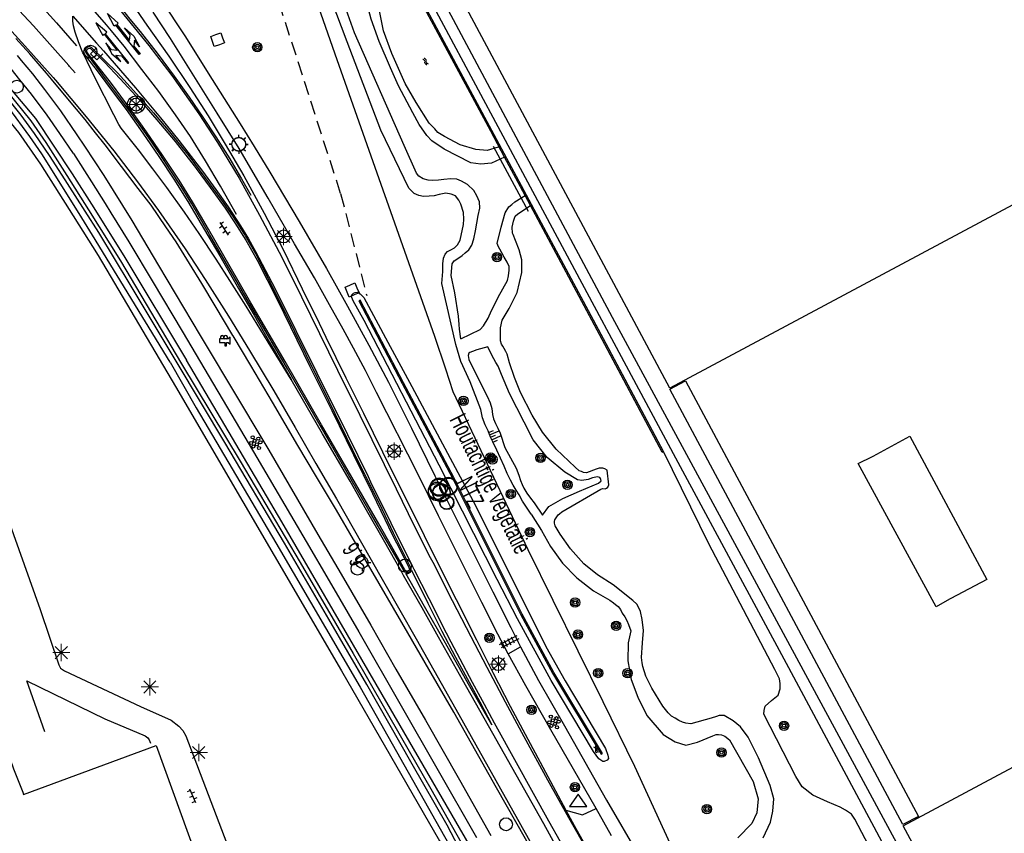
# Model space of a CAD drawing. Header units: metres. Extents: x 814 to 237605, y 2086 to 808797.
# Tile 54 of 57: x 119369 to 119511, y 404139 to 404257. Entities that reach past the tile are written whole.
import ezdxf

# ---------------------------------------------------------------- set-up
doc = ezdxf.new("R2010")
doc.units = ezdxf.units.M
doc.linetypes.add('Houtwal', pattern=[3, 2, -1])
doc.layers.get('0').update_dxf_attribs({"linetype": 'CONTINUOUS'})
for name, color, linetype in [('2403', 7, 'CONTINUOUS'), ('4406', 7, 'CONTINUOUS'), ('4412', 7, 'CONTINUOUS'), ('4413', 7, 'CONTINUOUS'), ('4504', 7, 'CONTINUOUS'), ('4601', 172, 'CONTINUOUS'), ('4602', 7, 'CONTINUOUS'), ('B-AF-HEKW-GD', 47, 'Hekwerk'), ('B-AF-HOUT-GD', 74, 'Houtwal'), ('B-AS-HECT-GD', 9, 'CONTINUOUS'), ('B-BB-BORD-GD', 8, 'CONTINUOUS'), ('B-BP-BOOM-GD', 74, 'CONTINUOUS'), ('B-BW-WEGW-GD', 8, 'CONTINUOUS'), ('B-GB-BOUW-GD', 242, 'CONTINUOUS'), ('B-GR-GEMT2006-GS', 6, 'CONTINUOUS'), ('B-KL-WATER-GD', 8, 'CONTINUOUS'), ('B-MK-ASSTRP-GD', 121, 'CONTINUOUS'), ('B-MK-PIJL-GD', 121, 'CONTINUOUS'), ('B-MK-STRP-GD', 121, 'CONTINUOUS'), ('B-MK-VLAK-GD', 121, 'CONTINUOUS'), ('B-OV-PAAL-GD', 63, 'CONTINUOUS'), ('B-TE-OND-GD', 8, 'CONTINUOUS'), ('B-TR-GEO-GD', 8, 'CONTINUOUS'), ('B-TR-OEVR-GD', 142, 'CONTINUOUS'), ('B-TR-SLOO-GD', 142, 'CONTINUOUS'), ('B-TR-TALB-GD', 72, 'CONTINUOUS'), ('B-TR-TALO-GD', 72, 'CONTINUOUS'), ('B-VH-BNDH-GD', 13, 'CONTINUOUS'), ('B-VH-FPAD-GD', 13, 'CONTINUOUS'), ('B-VH-HFDR-GD', 13, 'CONTINUOUS'), ('B-VH-MATE-GD', 13, 'CONTINUOUS'), ('B-VH-OVRG-GD', 13, 'CONTINUOUS'), ('B-WT-BESCH-GD', 134, 'CONTINUOUS'), ('B-WT-HDUIK-GD', 134, 'CONTINUOUS'), ('B-WT-KOLK-GD', 213, 'CONTINUOUS'), ('B-WT-WLIJN-GD', 134, 'CONTINUOUS'), ('L-AR-BLOCKS-GD', 8, 'CONTINUOUS'), ('L-AR-SYMB-GD', 8, 'CONTINUOUS')]:
    doc.layers.add(name, color=color, linetype=linetype)
doc.layers.add('4505', color=1, linetype='CONTINUOUS', lineweight=100)
doc.linetypes.add('Hekwerk', pattern='A,4,-1,[1,dgnlstyle.shx,S=0.004,R=0,X=0,Y=0],-1', length=6)

# ---------------------------------------------------------------- blocks, each defined once
blk = doc.blocks.new('2401')
blk.add_circle((0.001, -0.001), 0.375)
blk = doc.blocks.new('OV6', base_point=(119086.285987, 398817.713883))
at = {"layer": '4413'}
for points in [[(119086.317237, 398817.713883, 0), (119086.317237, 398817.745133, 0)], [(119086.442237, 398817.713883, 0), (119086.442237, 398817.745133, 0)], [(119086.567237, 398817.713883, 0), (119086.567237, 398817.745133, 0)], [(119086.285987, 398817.713883, 0), (119086.598487, 398817.713883, 0)], [(119086.379737, 398817.713883, 0), (119086.379737, 398817.682633, 0)], [(119086.504737, 398817.713883, 0), (119086.504737, 398817.682633, 0)]]:
    blk.add_polyline3d(points, dxfattribs=at)
blk = doc.blocks.new('2301')
at = {"flags": 128}
blk.add_lwpolyline([(-0.502, -0.271), (0.498, -0.271), (-0.002, 0.429), (-0.502, -0.271)], dxfattribs=at)
blk = doc.blocks.new('2901')
for radius in [0.27, 0.18, 0.09]:
    blk.add_circle((0, 0), radius)
blk = doc.blocks.new('3202')
blk.add_circle((0, 0), 0.4)
blk = doc.blocks.new('3203', base_point=(119086.285987, 398817.713883))
blk.add_circle((119086.285987, 398817.713883), 0.5)
blk = doc.blocks.new('TALUD', base_point=(119086.285987, 398817.713883))
at = {"layer": '4602'}
for points in [[(119085.785987, 398818.213883, 0), (119086.285987, 398818.213883, 0)], [(119085.785987, 398817.963883, 0), (119086.785987, 398817.963883, 0)], [(119085.785987, 398817.713883, 0), (119086.285987, 398817.713883, 0)], [(119085.785987, 398817.463883, 0), (119086.785987, 398817.463883, 0)], [(119085.785987, 398817.213883, 0), (119086.285987, 398817.213883, 0)]]:
    blk.add_polyline3d(points, dxfattribs=at)
blk = doc.blocks.new('2701')
at = {"lineweight": 0}
for q in [(-0.353, 0.351), (0.001, 0.497), (0.355, 0.351), (-0.499, -0.003), (-0.352, -0.356), (0.501, -0.003), (0.001, -0.503), (0.355, -0.356)]:
    blk.add_line((0.001, -0.003), q, dxfattribs=at)
blk = doc.blocks.new('OV2-4406', base_point=(119086.285987, 398817.713883))
at = {"layer": '4406'}
for points in [[(119086.285987, 398817.833337, 0), (119086.405441, 398817.833337, 0)], [(119086.285987, 398817.77361, 0), (119086.405441, 398817.77361, 0)], [(119086.315987, 398817.563883, 0), (119086.31585, 398817.8632, 0)], [(119086.375577, 398817.8632, 0), (119086.375987, 398817.563883, 0)], [(119086.285987, 398817.713883, 0), (119086.405441, 398817.713883, 0)], [(119086.285987, 398817.654156, 0), (119086.405441, 398817.654156, 0)], [(119086.285987, 398817.594429, 0), (119086.405441, 398817.594429, 0)]]:
    blk.add_polyline3d(points, dxfattribs=at)
blk = doc.blocks.new('GV6-4412', base_point=(119086.285987, 398817.713883))
at = {"layer": '4412'}
for centre in [(119086.312223, 398817.713376), (119086.387223, 398817.788376), (119086.387562, 398817.712297), (119086.462223, 398817.788376), (119086.462223, 398817.713376), (119086.537263, 398817.713369), (119086.387223, 398817.638376), (119086.462223, 398817.638376)]:
    blk.add_circle(centre, 0.028585, dxfattribs=at)
blk = doc.blocks.new('3201')
blk.add_circle((0, 0), 0.5)
blk = doc.blocks.new('3602')
at = {"flags": 128}
blk.add_lwpolyline([(-0.31, 0.001), (-0.31, 0.311), (0, 0.311), (0.31, 0.311), (0.31, 0.001), (0.31, -0.309), (0, -0.309), (-0.31, -0.309)], close=True, dxfattribs=at)
blk = doc.blocks.new('2202')
for p, q in [((-0.35, 0.001), (-0.5, 0)), ((0, 0.35), (0, 0.5)), ((0.35, -0.001), (0.5, 0)), ((0, -0.35), (0, -0.5))]:
    blk.add_line(p, q)
blk.add_circle((0, 0), 0.35)
blk = doc.blocks.new('4101')
for p, q in [((-0.4, 0), (-0.55, 0)), ((-0.283, 0.283), (-0.389, 0.389)), ((0, 0.4), (0, 0.55)), ((0.283, 0.283), (0.389, 0.389)), ((0.4, 0), (0.55, 0)), ((-0.283, -0.283), (-0.389, -0.389)), ((0, -0.4), (0, -0.55)), ((0.283, -0.283), (0.389, -0.389))]:
    blk.add_line(p, q)
blk.add_circle((0, 0), 0.4)
blk = doc.blocks.new('2403', base_point=(119086.285987, 398817.713883))
at = {"layer": '2403'}
blk.add_polyline3d([(119086.385987, 398817.413883, 0), (119086.385987, 398817.613883, 0), (119086.485987, 398817.613883, 0), (119086.585987, 398817.513883, 0), (119086.585987, 398817.913883, 0), (119086.485987, 398817.813883, 0), (119086.284296, 398817.813883, 0), (119085.985987, 398817.813883, 0), (119085.985987, 398817.613883, 0), (119086.285987, 398817.613883, 0), (119086.285987, 398817.413883, 0)], close=True, dxfattribs=at)
for centre in [(119086.132378, 398817.907621), (119086.335141, 398817.907621)]:
    blk.add_arc(centre, 0.10664, 298.476383, 241.523617, dxfattribs=at)
blk = doc.blocks.new('WATER', base_point=(119086.285987, 398817.713883))
at = {"layer": '4601'}
for points in [[(119085.785987, 398817.863883, 0), (119085.848487, 398817.926383, 0), (119085.973487, 398817.988883, 0), (119086.098487, 398817.988883, 0), (119086.223487, 398817.926383, 0), (119086.285987, 398817.863883, 0), (119086.348487, 398817.801383, 0), (119086.473487, 398817.738883, 0), (119086.598487, 398817.738883, 0), (119086.723487, 398817.801383, 0), (119086.785987, 398817.863883, 0)], [(119085.785987, 398817.563883, 0), (119085.848487, 398817.626383, 0), (119085.973487, 398817.688883, 0), (119086.098487, 398817.688883, 0), (119086.223487, 398817.626383, 0), (119086.285987, 398817.563883, 0), (119086.348487, 398817.501383, 0), (119086.473487, 398817.438883, 0), (119086.598487, 398817.438883, 0), (119086.723487, 398817.501383, 0), (119086.785987, 398817.563883, 0)]]:
    blk.add_polyline3d(points, dxfattribs=at)
blk = doc.blocks.new('3604')
at = {"flags": 128}
blk.add_lwpolyline([(-0.25, 0.25), (-0.25, -0.25), (0.25, -0.25), (0.25, 0.25)], dxfattribs=at)
blk = doc.blocks.new('1223')
at = {"flags": 128}
blk.add_lwpolyline([(2.45, 0.08), (3.05, 0.68), (4.35, 0.68), (2.55, 0.98), (0.85, 0.68), (2.05, 0.68), (1.45, 0.08), (0, 0.08), (0, 0), (0, -0.07), (5.45, -0.07), (5.45, -0.38), (7.5, 0), (5.45, 0.38), (5.45, 0.08)], close=True, dxfattribs=at)
blk = doc.blocks.new('1222')
at = {"flags": 128}
blk.add_lwpolyline([(2.45, -0.08), (3.05, -0.67), (4.35, -0.67), (2.55, -0.97), (0.85, -0.67), (2.05, -0.67), (1.45, -0.08), (0, -0.08), (0, 0), (0, 0.08), (5.45, 0.08), (5.45, 0.38), (7.5, 0), (5.45, -0.38), (5.45, -0.08)], close=True, dxfattribs=at)

msp = doc.modelspace()

# ---------------------------------------------------------------- linework, layer by layer
at = {"layer": 'B-AF-HEKW-GD'}
for points in [[(119308.614847, 404300.131185), (119323.482678, 404288.971135), (119332.034908, 404282.52201), (119330.215388, 404280.318279), (119348.52817, 404263.421107), (119352.924758, 404258.93176), (119362.764367, 404247.192625), (119368.51696, 404240.171198), (119371.680477, 404235.595797), (119376.391863, 404228.112176), (119380.006501, 404222.370643), (119391.229683, 404203.414131)], [(119463.821435, 404134.99843), (119457.686612, 404148.463), (119453.078485, 404157.783586), (119442.219528, 404179.812747), (119431.395665, 404202.667029), (119430.301783, 404205.93746), (119428.718674, 404210.670554), (119414.321153, 404251.508517), (119406.501669, 404273.9139), (119401.482847, 404293.807505), (119399.815624, 404296.96732), (119397.660279, 404297.81485)], [(119391.229683, 404203.414131), (119415.226885, 404162.273515), (119429.423222, 404137.693677), (119435.022261, 404128.046276)]]:
    msp.add_lwpolyline(points, dxfattribs=at)
at = {"layer": 'B-AF-HOUT-GD'}
for points in [[(119415.110656, 404231.381376), (119402.950564, 404269.020591), (119397.636437, 404293.518473), (119398.008221, 404295.115505), (119399.815624, 404296.96732)], [(119415.110656, 404231.381376), (119418.881282, 404216.583627)]]:
    msp.add_lwpolyline(points, dxfattribs=at)
at = {"layer": 'B-GB-BOUW-GD'}
for points in [[(119590.736115, 404321.994219), (119589.173728, 404321.07668), (119605.191359, 404291.226302), (119606.682965, 404292.008985), (119608.211079, 404289.239977), (119606.64832, 404288.405884), (119614.853272, 404273.320321), (119610.878387, 404271.102284), (119611.396575, 404270.216409), (119616.764718, 404259.96143), (119573.860922, 404236.989055), (119567.581573, 404247.905646), (119567.565927, 404247.916822), (119562.658229, 404256.599356), (119542.836332, 404245.936085), (119551.293859, 404229.825322), (119550.557369, 404227.546562), (119546.290421, 404225.353111), (119544.090265, 404225.995723), (119535.465473, 404242.071096), (119462.734022, 404203.197319), (119431.858071, 404260.949005)], [(119536.814504, 404064.923027), (119496.49074, 404139.837209), (119516.612523, 404150.618945), (119525.315547, 404134.372208), (119541.377136, 404142.908711), (119541.303748, 404142.875556), (119532.632389, 404159.029905), (119557.335534, 404172.316525), (119557.454744, 404172.130633), (119558.557057, 404172.7237), (119599.17576, 404194.489453), (119590.943613, 404210.092459), (119599.267775, 404214.578454), (119596.243584, 404220.250581), (119649.127805, 404248.593707)], [(119361.978703, 404164.333601), (119367.283144, 404149.494279), (119367.762216, 404148.114432), (119369.108536, 404144.728888), (119369.244137, 404144.375731), (119388.443538, 404151.469801), (119395.462358, 404132.026393), (119376.074829, 404124.885012), (119376.071104, 404124.889855), (119371.004337, 404123.003368), (119370.883265, 404122.975055), (119379.23164, 404100.041796), (119333.588266, 404083.220247), (119325.015255, 404106.403846), (119341.939994, 404112.734605), (119341.56374, 404113.724787), (119333.489918, 404135.44919), (119332.027369, 404139.429663), (119325.876542, 404156.14355)]]:
    msp.add_lwpolyline(points, dxfattribs=at)
for points in [[(119462.722101, 404203.023348), (119464.98447, 404204.253812), (119498.696857, 404141.199175), (119496.455723, 404140.067432)], [(119508.607992, 404175.508354), (119503.403017, 404172.771383), (119503.193655, 404172.636528), (119501.246074, 404171.551723), (119489.993834, 404192.282219), (119492.02598, 404193.302203), (119492.15115, 404193.366278), (119497.443297, 404196.225066)]]:
    msp.add_lwpolyline(points, close=True, dxfattribs=at)
at = {"layer": 'B-GR-GEMT2006-GS', "color": 0}
msp.add_circle((119385.509053, 404244.225505), 1.249997, dxfattribs=at)
at = {"layer": 'B-MK-ASSTRP-GD'}
for points in [[(119444.479363, 404140.143724), (119436.484198, 404154.346932)], [(119437.296401, 404154.781591), (119440.494612, 404149.036509), (119445.197323, 404140.603311)], [(119447.797168, 404134.172712), (119444.479363, 404140.143724)], [(119445.197323, 404140.603311), (119448.56534, 404134.596051)]]:
    msp.add_lwpolyline(points, dxfattribs=at)
at = {"layer": 'B-MK-STRP-GD'}
for points in [[(119400.033872, 404228.334889), (119397.721489, 404232.435376), (119395.568931, 404236.083168), (119393.369554, 404239.59505), (119391.201645, 404242.75693), (119388.78405, 404246.127623), (119386.368132, 404249.316461), (119383.793018, 404252.671245), (119381.964251, 404254.901307), (119381.239967, 404255.784524), (119375.919247, 404261.880347), (119367.807326, 404270.703678), (119362.030063, 404276.509719), (119356.25177, 404282.051689), (119350.351016, 404287.503133), (119344.271312, 404292.773814), (119337.927057, 404297.822445), (119331.417444, 404302.712223), (119325.566423, 404306.786521), (119321.589277, 404309.421391), (119318.473026, 404311.485917), (119311.092614, 404316.108381), (119306.478314, 404318.965162)], [(119376.705891, 404248.833979), (119375.888998, 404249.749541), (119375.769191, 404249.88382), (119370.663212, 404255.606529), (119362.890473, 404263.943776), (119356.674035, 404270.339079), (119350.843712, 404275.901834), (119344.773651, 404281.397706), (119338.611208, 404286.624794), (119332.280201, 404291.723278), (119325.860713, 404296.682371), (119319.312783, 404301.451243), (119313.497699, 404305.521363), (119309.250109, 404308.419159)], [(119382.887264, 404270.405708), (119381.879495, 404268.880354), (119380.478358, 404266.469703), (119380.145828, 404265.651728), (119379.995486, 404264.594957), (119380.046611, 404263.483621), (119380.239904, 404262.550983), (119380.5052, 404261.806476), (119380.867737, 404261.131316), (119381.505193, 404260.273577), (119384.106906, 404257.228521), (119384.384743, 404256.886236), (119386.082045, 404254.795222), (119388.546716, 404251.650454), (119391.01447, 404248.365154), (119393.18125, 404245.293412), (119395.187384, 404242.416358), (119397.070834, 404239.566791), (119399.091546, 404236.369077), (119400.755498, 404233.499532), (119402.114356, 404231.116871)], [(119382.887264, 404270.405708), (119381.879495, 404268.880354), (119380.478358, 404266.469703), (119380.145828, 404265.651728), (119379.995486, 404264.594957), (119380.046611, 404263.483621), (119380.239904, 404262.550983), (119380.5052, 404261.806476), (119380.867737, 404261.131316), (119381.505193, 404260.273577), (119384.106906, 404257.228521), (119384.384743, 404256.886236), (119386.082045, 404254.795222), (119388.546716, 404251.650454), (119391.01447, 404248.365154), (119393.18125, 404245.293412), (119395.187384, 404242.416358), (119397.070834, 404239.566791), (119399.091546, 404236.369077), (119400.755498, 404233.499532), (119402.114356, 404231.116871)], [(119364.137174, 404266.773121), (119368.103088, 404262.544986), (119369.844296, 404260.688652), (119373.994793, 404256.075018), (119376.914905, 404252.735695)], [(119382.478645, 404258.76098), (119384.170071, 404256.710194), (119387.359247, 404252.776097), (119390.665047, 404248.434102), (119394.603832, 404242.892952), (119397.286163, 404238.759234), (119400.419734, 404233.598711), (119403.377006, 404228.207254), (119406.59162, 404222.129388), (119409.444655, 404216.416484), (119414.673258, 404205.811388), (119417.902829, 404199.28655), (119423.13934, 404188.640851), (119425.758964, 404183.287739), (119428.082408, 404178.677717), (119428.42583, 404177.996322), (119431.23815, 404172.485866), (119433.948257, 404167.244527), (119436.262597, 404162.83474), (119438.932183, 404157.815275), (119441.629003, 404152.799423), (119445.043735, 404146.529171), (119448.085739, 404141.063043), (119451.004338, 404135.922776)], [(119366.184391, 404256.300245), (119369.862155, 404252.259885), (119373.533634, 404248.138321), (119373.85661, 404247.775752), (119378.309058, 404242.473152), (119382.283716, 404237.549138), (119385.729018, 404233.05485), (119388.764344, 404228.89122), (119392.624753, 404223.344335), (119395.497147, 404218.930605), (119398.862704, 404213.609664), (119401.902925, 404208.664589), (119405.434223, 404202.818457), (119408.511701, 404197.519437), (119411.519206, 404192.29455), (119414.497803, 404187.170585), (119419.540682, 404178.339048), (119421.303624, 404175.225638), (119426.016349, 404166.902822), (119432.194761, 404155.949585), (119438.236479, 404145.202194), (119444.025206, 404134.895155), (119447.132571, 404129.437699), (119452.014256, 404120.781372)], [(119377.834165, 404251.700574), (119377.189275, 404253.29128), (119376.68158, 404254.729052), (119376.470774, 404255.636556), (119376.387418, 404256.315007), (119376.388477, 404257.042347), (119379.793183, 404253.120917), (119380.779698, 404251.98468), (119385.415884, 404246.653268), (119389.05568, 404242.296276), (119391.697478, 404239.032614), (119395.140567, 404234.587448), (119397.069692, 404231.942915), (119398.844119, 404229.413632), (119400.613324, 404226.673034), (119401.791105, 404224.780711), (119402.792475, 404222.964753), (119405.635244, 404217.589765), (119411.674415, 404205.393532), (119416.097205, 404196.480041), (119419.067217, 404190.420164), (119419.44913, 404189.644881), (119422.377671, 404183.699936), (119425.521472, 404177.373567), (119425.696132, 404177.022093)], [(119424.223327, 404176.072106), (119423.94318, 404176.569825), (119421.309279, 404181.249307), (119418.869398, 404185.525396), (119416.470189, 404189.737227), (119412.486266, 404196.60531), (119407.960962, 404204.430479)], [(119425.696132, 404177.022093), (119427.845821, 404172.737898), (119430.37691, 404167.778488), (119431.050947, 404166.50476), (119432.367474, 404164.01692), (119434.155519, 404160.635039), (119435.886188, 404157.460049), (119437.296401, 404154.781591)], [(119436.484198, 404154.346932), (119432.720443, 404160.999291), (119429.27954, 404167.182651), (119426.882076, 404171.408759), (119424.223327, 404176.072106)]]:
    msp.add_lwpolyline(points, dxfattribs=at)
at = {"layer": 'B-MK-VLAK-GD'}
for points in [[(119407.960962, 404204.430479), (119404.622114, 404209.855696), (119401.451554, 404215.039422), (119399.101486, 404218.749735), (119397.087344, 404221.863192), (119394.640146, 404225.550325), (119392.513489, 404228.654028), (119389.95071, 404232.253325), (119387.950346, 404234.931478), (119385.852768, 404237.679505), (119383.761572, 404240.340434), (119383.352847, 404240.8087), (119383.017187, 404241.330631), (119382.273601, 404242.763241), (119379.529329, 404248.14705), (119377.905225, 404251.551613), (119377.834165, 404251.700574), (119377.933335, 404251.573561), (119379.87239, 404249.090107), (119382.245219, 404245.94405), (119384.066639, 404243.503403), (119386.502161, 404240.099246), (119388.800147, 404236.736282), (119390.979382, 404233.450733), (119393.017673, 404230.213737), (119395.420704, 404226.099132), (119397.638591, 404222.32726), (119400.325539, 404217.593329), (119402.589802, 404213.744839), (119404.879354, 404209.763442)], [(119425.36772, 404176.852177), (119427.69986, 404172.085402), (119429.737622, 404168.038042), (119431.730179, 404164.281634), (119433.688161, 404160.629183), (119435.24304, 404157.786989), (119436.99081, 404154.483091), (119433.624788, 404160.369462), (119430.287498, 404166.289252), (119427.241939, 404171.59417), (119424.530976, 404176.361497), (119424.747599, 404176.33019), (119424.965355, 404176.412196), (119425.028983, 404176.453709), (119425.209594, 404176.571548)]]:
    msp.add_lwpolyline(points, close=True, dxfattribs=at)
at = {"layer": 'B-TR-OEVR-GD'}
msp.add_lwpolyline([(119417.735894, 404215.819158), (119424.004289, 404203.86362), (119431.274525, 404190.159399), (119441.173873, 404170.401391), (119445.767362, 404161.95481), (119452.808354, 404150.221167), (119452.979847, 404150.324075), (119445.941036, 404162.054083), (119441.350746, 404170.494783), (119431.505762, 404190.2524), (119424.181792, 404203.955778), (119417.913024, 404215.912029)], close=True, dxfattribs=at)
at = {"layer": 'B-TR-SLOO-GD'}
for points in [[(119438.827003, 404236.637181), (119436.927253, 404235.742507), (119435.377121, 404235.617059), (119433.929935, 404235.806404), (119430.107135, 404237.793826), (119428.320248, 404238.986779), (119427.5651, 404239.768438), (119426.489373, 404241.349684), (119425.54278, 404243.035451), (119423.493287, 404246.926475), (119422.323042, 404249.525584), (119420.668526, 404253.373674), (119419.531159, 404256.587283), (119418.908992, 404258.971512), (119418.858101, 404261.121693), (119419.123558, 404263.162898), (119419.644441, 404264.783642), (119420.0637, 404266.054772), (119420.98572, 404267.491233), (119421.234189, 404267.834032), (119421.65545, 404268.191809), (119422.012908, 404268.458708)], [(119367.126682, 404243.747104), (119365.591862, 404245.603789), (119365.435773, 404245.853383), (119365.4015, 404246.108938), (119365.740501, 404246.456508), (119366.19834, 404246.805195), (119366.570869, 404246.982146), (119366.940417, 404246.90019), (119367.349082, 404246.497114), (119370.950692, 404242.205207), (119376.288661, 404234.223027), (119379.397499, 404229.268735), (119383.897194, 404222.097952), (119392.795422, 404207.264219)], [(119366.846313, 404246.119912), (119370.310215, 404241.891085), (119372.458805, 404238.75297), (119375.50677, 404233.960515), (119378.641189, 404228.97771), (119383.285086, 404221.595278), (119392.07845, 404206.737082), (119400.559109, 404192.636339), (119409.230648, 404177.962036), (119416.927242, 404164.787504), (119423.905786, 404152.588803), (119428.14689, 404145.235205), (119433.182271, 404136.356133)], [(119434.49228, 404132.389974), (119430.506155, 404139.931293), (119425.468028, 404148.78449), (119418.907996, 404160.320193), (119413.386511, 404169.741869), (119407.000144, 404180.744393), (119398.344082, 404195.327957), (119391.461194, 404206.867593), (119384.66929, 404218.209625), (119380.139965, 404225.723221), (119378.164764, 404228.794383), (119375.586374, 404232.803418), (119373.068429, 404236.720238), (119370.830494, 404240.041602), (119368.884339, 404242.701081), (119366.612588, 404245.542027)], [(119390.439549, 404206.96545), (119379.211151, 404225.331877), (119377.269022, 404228.449704), (119371.865996, 404237.123538), (119370.137834, 404239.595641), (119367.126682, 404243.747104)], [(119432.513289, 404210.313878), (119435.299511, 404211.672326), (119435.752725, 404212.23351), (119436.441279, 404213.326973), (119436.943663, 404214.453382), (119437.444492, 404215.42439), (119437.895344, 404216.37103), (119439.224963, 404218.782232), (119439.393295, 404219.451949), (119439.50071, 404220.246608), (119439.506306, 404220.806052), (119439.213905, 404221.405777), (119438.74907, 404222.16886), (119438.43168, 404222.756402), (119438.151152, 404223.300058), (119437.961998, 404223.6563), (119437.773777, 404224.105783), (119438.307182, 404226.468999), (119438.918535, 404228.545468), (119439.430926, 404229.429326), (119439.850883, 404229.773259), (119440.321128, 404230.172639), (119441.803858, 404231.068391)], [(119444.287325, 404184.828745), (119445.243838, 404186.047969), (119447.248678, 404187.228443), (119449.638039, 404188.292751), (119452.43072, 404189.445399), (119452.798928, 404189.79503), (119452.693686, 404190.098109), (119452.587304, 404190.287227), (119452.263029, 404190.341759), (119451.520858, 404190.206717), (119450.898196, 404189.958559), (119450.017923, 404189.838119), (119449.386409, 404189.941312), (119447.54641, 404191.015043), (119445.003379, 404193.148967), (119442.983029, 404195.693661), (119441.67806, 404198.281518), (119439.553354, 404202.437001), (119438.395575, 404205.189615), (119437.907849, 404206.393481), (119437.542605, 404206.91001), (119437.268702, 404207.442721), (119437.045054, 404207.872354), (119436.385566, 404209.166837)], [(119390.439549, 404206.96545), (119394.222208, 404200.357903), (119405.755791, 404180.797538), (119417.950818, 404159.899388), (119429.501825, 404139.417369)], [(119429.501825, 404139.417369), (119434.114164, 404131.207824), (119434.940558, 404130.46638), (119435.485451, 404130.326753), (119436.100877, 404130.531446), (119436.56676, 404131.116204), (119436.497237, 404132.310112), (119422.33689, 404156.781997), (119406.576848, 404183.849791), (119392.795422, 404207.264219)], [(119499.495199, 404121.799905), (119489.470468, 404140.811761), (119489.008943, 404141.556161), (119488.149164, 404142.106388), (119487.393935, 404142.543281), (119485.559061, 404143.341049), (119483.39528, 404144.274211), (119481.888455, 404145.511247), (119480.958604, 404146.9803), (119476.326194, 404156.009722), (119476.391052, 404156.550701), (119476.535891, 404157.163537), (119477.449039, 404157.98666), (119478.414626, 404158.769627), (119478.714277, 404159.671544), (119478.699034, 404160.439156), (119478.586825, 404161.107404), (119477.913692, 404162.488021), (119468.372407, 404180.642105), (119461.793334, 404194.032422)], [(119442.660657, 404184.97124), (119444.168764, 404182.592427), (119445.449994, 404180.286148), (119447.208575, 404177.875083), (119449.262761, 404175.756421), (119451.688267, 404173.871106), (119454.036038, 404172.520872), (119454.578816, 404172.120529), (119454.8665, 404171.877341), (119455.252529, 404171.592937), (119455.574372, 404171.164259), (119455.83487, 404170.652938), (119456.232043, 404170.081099), (119456.496247, 404169.570026), (119456.750533, 404168.990326), (119457.069357, 404168.077354), (119456.695056, 404166.349574), (119456.663255, 404163.739927), (119457.114932, 404161.039965), (119458.080858, 404158.477324), (119459.410433, 404155.808471), (119461.774102, 404153.084997), (119463.495878, 404152.024928), (119465.035374, 404151.542243), (119466.720856, 404151.981273), (119468.940759, 404152.865149), (119469.427088, 404153.059736), (119469.792162, 404153.095974), (119470.184871, 404153.046457), (119470.695415, 404152.813406), (119471.34556, 404152.294028), (119474.795597, 404146.264577), (119475.511265, 404143.750029), (119475.308638, 404141.723349), (119474.592447, 404140.197586), (119472.588782, 404138.143332)]]:
    msp.add_lwpolyline(points, dxfattribs=at)
msp.add_lwpolyline([(119418.531963, 404212.996323), (119416.943499, 404215.844307), (119416.714021, 404216.29395), (119416.674906, 404216.503684), (119416.723707, 404216.683988), (119416.971811, 404216.918681), (119417.20874, 404217.018891), (119417.541781, 404217.088927), (119417.95417, 404216.854234), (119418.470868, 404216.291342), (119421.946191, 404209.854413), (119425.421515, 404203.417484), (119434.63155, 404186.19882), (119444.813886, 404165.788699), (119447.609385, 404160.824424), (119453.41186, 404151.041516), (119453.745269, 404150.086973), (119453.834676, 404149.596352), (119453.678959, 404149.34564), (119453.236395, 404149.169062), (119453.0207, 404149.161611), (119452.435457, 404149.570648), (119451.69934, 404150.597338), (119445.572355, 404160.908196), (119440.682911, 404169.829894), (119437.767127, 404175.526608), (119429.380008, 404192.062054)], close=True, dxfattribs=at)
at = {"layer": 'B-TR-TALB-GD'}
msp.add_lwpolyline([(119442.660657, 404184.97124), (119441.415877, 404186.858621), (119440.956919, 404187.74313), (119440.507206, 404188.438196), (119440.079877, 404189.144177), (119439.669756, 404189.900108), (119439.189249, 404190.85723), (119438.748613, 404191.903059), (119437.691597, 404194.241516), (119437.13934, 404195.402628), (119436.810056, 404196.078001), (119436.457291, 404197.000431), (119436.037369, 404197.890118), (119435.607369, 404198.885718), (119435.407795, 404200.09064), (119433.843936, 404204.093758), (119432.492235, 404207.036625), (119431.77404, 404209.519496), (119429.741906, 404218.347354), (119429.870543, 404220.072488), (119429.88714, 404221.175004), (119430.006587, 404221.981329), (119430.246649, 404222.597098), (119430.573468, 404222.978096), (119431.060493, 404223.229404), (119431.570182, 404223.519468), (119431.992, 404223.932931), (119432.416604, 404224.624821), (119432.879188, 404226.886818), (119432.931478, 404227.6604), (119432.874348, 404228.629995), (119432.516271, 404229.817623), (119432.222677, 404230.419795), (119431.733495, 404231.005155), (119431.073512, 404231.279073), (119430.32833, 404231.38677), (119429.374549, 404231.240376), (119428.626304, 404231.041803), (119427.896101, 404230.976709), (119427.09384, 404230.94575), (119426.399165, 404231.091926), (119425.761289, 404231.348916), (119424.950456, 404232.131131), (119420.941125, 404240.524884), (119416.067683, 404253.308807), (119413.746313, 404259.481387)], dxfattribs=at)
at = {"layer": 'B-TR-TALO-GD'}
for points in [[(119432.513289, 404210.313878), (119432.322211, 404211.720757), (119432.260798, 404212.417638), (119432.166877, 404213.593528), (119431.603224, 404216.988245), (119431.081144, 404219.486352), (119431.247241, 404221.175624), (119431.550212, 404221.632627), (119432.081685, 404221.938145), (119432.687784, 404222.395411), (119433.099994, 404222.76665), (119433.639113, 404223.215075), (119434.099662, 404223.888085), (119434.38871, 404224.817694), (119434.611683, 404225.977981), (119435.000626, 404228.193442), (119435.241252, 404229.254085), (119435.215594, 404230.138352), (119434.805947, 404231.042623), (119434.382844, 404231.813682), (119433.468154, 404232.643369), (119432.571894, 404233.158992), (119431.897019, 404233.433059), (119431.052072, 404233.485028), (119430.012997, 404233.395954), (119429.24115, 404233.297991), (119428.45712, 404233.225017), (119427.78616, 404233.269028), (119427.04241, 404233.494051), (119426.40595, 404233.879634), (119426.074511, 404234.305682), (119424.286661, 404238.2898), (119417.088785, 404254.62607), (119415.199515, 404260.050361)], [(119436.385566, 404209.166837), (119435.31936, 404208.859633), (119434.788359, 404208.756671), (119434.159009, 404208.506528), (119433.781343, 404208.350744), (119433.666527, 404208.266414), (119433.555015, 404207.942708), (119433.640086, 404207.332105), (119434.97553, 404204.68029), (119436.282483, 404202.028759), (119436.740091, 404201.061116), (119436.958872, 404200.264655), (119437.046365, 404199.7994), (119437.065156, 404199.399169), (119437.240996, 404198.747768), (119437.525989, 404198.076014), (119437.829521, 404197.423222), (119438.186469, 404196.669157), (119438.882337, 404194.591365), (119440.482226, 404191.600686), (119440.876699, 404190.588085), (119441.114249, 404189.839191), (119441.347924, 404189.272691), (119441.621543, 404188.71149), (119442.059094, 404188.017581), (119442.560694, 404187.277785), (119443.112206, 404186.582736), (119444.287325, 404184.828745)]]:
    msp.add_lwpolyline(points, dxfattribs=at)
at = {"layer": 'B-VH-BNDH-GD'}
msp.add_lwpolyline([(119400.239484, 404218.816797), (119395.978445, 404226.183176), (119393.686801, 404230.137338), (119391.748229, 404233.295601), (119391.366899, 404233.872494), (119389.347876, 404236.926962), (119387.016386, 404240.295499), (119384.635619, 404243.591845), (119381.949685, 404247.261808), (119378.423215, 404251.774249), (119378.381516, 404252.072549), (119378.437036, 404252.262638), (119378.58973, 404252.351905), (119378.724359, 404252.410135), (119378.905245, 404252.327897), (119380.961642, 404250.344285), (119383.219744, 404247.977367), (119386.077927, 404244.850804), (119388.519701, 404242.025098), (119391.147334, 404238.869862), (119393.900613, 404235.380932), (119394.207949, 404234.964906), (119396.210688, 404232.253895), (119398.380026, 404229.21748), (119399.816019, 404227.114189), (119401.40599, 404224.588391), (119403.030509, 404221.72835), (119405.960705, 404215.943811), (119410.653652, 404206.303223), (119413.819121, 404199.947524), (119416.97494, 404193.52043), (119419.71612, 404187.928574), (119421.490239, 404184.229006), (119422.55857, 404182.037823), (119423.812135, 404179.603503), (119424.995781, 404177.261708), (119425.060913, 404176.975478), (119425.026891, 404176.837109), (119424.930756, 404176.742878), (119424.832364, 404176.694906), (119424.699325, 404176.717995), (119424.544829, 404176.771216), (119424.374615, 404176.88443), (119420.614458, 404183.542016), (119416.724744, 404190.298811), (119412.326482, 404197.876631), (119407.058737, 404207.029639), (119402.120742, 404215.522138)], close=True, dxfattribs=at)
at = {"layer": 'B-VH-FPAD-GD'}
for points in [[(119382.594569, 404269.131665), (119385.69082, 404264.564838), (119385.777932, 404264.436351), (119389.15984, 404259.377656), (119392.554687, 404254.163934), (119396.542108, 404247.835965), (119400.591846, 404241.423516), (119402.576611, 404238.183467), (119404.853775, 404234.466086), (119409.095345, 404227.324917), (119413.0837, 404220.524396), (119416.111155, 404215.058134), (119419.200237, 404209.404258), (119422.049878, 404204.051178), (119425.359068, 404197.40665), (119428.75581, 404190.503255), (119432.750366, 404182.520261), (119437.135206, 404173.717115), (119439.709463, 404168.579958), (119441.138414, 404165.73934), (119443.741826, 404160.89623), (119447.480658, 404154.336458), (119453.588158, 404143.570116), (119458.318619, 404135.386593)], [(119454.286083, 404138.400537), (119452.069985, 404142.352543), (119445.523416, 404153.768553), (119441.875247, 404160.111207), (119439.354032, 404164.728134), (119437.846554, 404167.611394), (119435.545091, 404172.194989), (119432.921948, 404177.377566), (119429.283909, 404184.732918), (119426.302184, 404190.696554), (119420.315178, 404202.583988), (119418.684475, 404205.73104), (119416.948525, 404209.002765), (119415.489294, 404211.72213), (119413.519635, 404215.230031), (119411.333677, 404219.151172), (119408.424893, 404224.068512), (119404.624344, 404230.662912), (119400.421666, 404237.854119), (119397.247257, 404242.999436), (119393.857563, 404248.399267), (119390.482969, 404253.800857), (119388.004103, 404257.623648)], [(119376.48085, 404237.13485), (119374.464846, 404240.055411), (119372.641758, 404242.702195), (119370.363399, 404245.723667), (119368.718952, 404247.830751), (119367.422323, 404249.412346), (119366.75361, 404250.231095), (119365.817629, 404251.377077), (119364.111685, 404253.33596), (119361.772637, 404255.948601)], [(119368.317864, 404251.333345), (119368.904983, 404250.627865), (119370.534747, 404248.669549), (119372.262268, 404246.43024), (119374.580906, 404243.340338), (119376.957174, 404239.871953), (119378.064889, 404238.191018), (119380.856748, 404233.95443), (119384.8818, 404227.464882), (119388.77615, 404220.961834), (119394.794475, 404210.830236), (119396.238323, 404208.400351), (119399.020099, 404203.718839), (119404.696884, 404194.198017), (119411.828282, 404182.038564), (119415.175921, 404176.274359), (119419.468785, 404168.882601), (119423.113164, 404162.544678), (119427.361779, 404155.168066), (119432.29558, 404146.502412), (119436.82651, 404138.462735)], [(119376.48085, 404237.13485), (119379.050777, 404233.047545), (119381.038575, 404229.900217), (119381.879529, 404228.568714), (119384.474628, 404224.358937), (119388.005795, 404218.464406), (119392.185953, 404211.417184), (119397.3345, 404202.706099), (119402.500442, 404193.993829), (119410.119719, 404181.016862), (119413.453237, 404175.304726), (119417.755791, 404167.932101), (119423.873172, 404157.228751), (119429.046129, 404148.223373), (119434.765801, 404138.157324)]]:
    msp.add_lwpolyline(points, dxfattribs=at)
at = {"layer": 'B-VH-HFDR-GD'}
for points in [[(119385.585332, 404257.870782), (119387.075328, 404255.73082), (119390.244043, 404251.232737), (119393.288697, 404246.688637), (119395.959562, 404242.609819), (119398.413202, 404238.502031), (119401.122606, 404233.902164), (119404.028851, 404228.499932), (119406.794108, 404223.242375), (119409.5474, 404217.579424), (119411.986082, 404212.577605), (119412.970933, 404210.557644), (119415.858707, 404204.66644), (119418.421277, 404199.566577), (119422.556807, 404191.109209), (119425.723109, 404184.797872), (119428.615259, 404178.94907), (119431.839701, 404172.617294), (119434.784011, 404166.784583), (119437.125652, 404162.030804), (119439.64432, 404157.150392), (119444.355348, 404148.328442), (119447.695909, 404142.109665), (119448.885228, 404139.895633), (119451.550263, 404135.156392)], [(119443.23105, 404135.492602), (119437.647653, 404145.33583), (119431.469317, 404156.289751), (119427.8761, 404162.519697), (119424.815784, 404167.809124), (119420.684054, 404174.910123), (119419.79599, 404176.436395), (119416.950153, 404181.315158), (119414.487891, 404185.551742), (119411.61699, 404190.365448), (119408.913441, 404194.902813), (119405.230092, 404201.185465), (119402.112951, 404206.455484), (119399.542982, 404210.751912), (119399.51681, 404210.796204), (119396.968439, 404215.108934), (119395.022943, 404218.339303), (119393.245258, 404221.242008), (119391.297959, 404224.343917), (119389.827026, 404226.534367), (119387.698653, 404229.660753), (119385.793278, 404232.098484), (119383.386866, 404235.266506), (119381.019013, 404238.405), (119379.665806, 404240.131244), (119378.164043, 404242.046996), (119375.639525, 404245.060782), (119373.264518, 404247.928198), (119372.545885, 404248.795825), (119370.142095, 404251.578515), (119368.121873, 404253.812213)]]:
    msp.add_lwpolyline(points, dxfattribs=at)
msp.add_lwpolyline([(119402.641032, 404214.196864), (119399.789353, 404219.1064), (119396.135783, 404225.452864), (119393.568929, 404229.866472), (119392.027655, 404232.398603), (119390.470082, 404234.765824), (119388.966628, 404237.090873), (119386.929351, 404240.066759), (119384.608085, 404243.292081), (119381.52959, 404247.398138), (119378.233795, 404251.808158), (119378.171646, 404252.120649), (119378.279956, 404252.435061), (119378.509991, 404252.592322), (119378.78586, 404252.618573), (119379.052807, 404252.4781), (119382.809752, 404248.841619), (119385.58414, 404245.779875), (119388.045683, 404243.039543), (119390.335051, 404240.30255), (119393.131964, 404236.799456), (119395.467209, 404233.693479), (119397.892638, 404230.419714), (119399.472374, 404228.107372), (119401.319551, 404225.263678), (119402.973932, 404222.334362), (119408.441337, 404211.37824), (119413.397731, 404201.309582), (119417.706638, 404192.489051), (119420.664151, 404186.526176), (119422.729509, 404182.262742), (119425.217692, 404177.218867), (119425.259242, 404176.905675), (119425.155678, 404176.677342), (119424.993522, 404176.520771), (119424.95415, 404176.482756), (119424.852523, 404176.448026), (119424.659217, 404176.479748), (119424.418761, 404176.562581), (119424.306774, 404176.754984), (119419.443249, 404185.110924), (119413.068502, 404196.179586), (119407.404438, 404205.988191)], close=True, dxfattribs=at)
at = {"layer": 'B-VH-MATE-GD'}
msp.add_lwpolyline([(119439.354032, 404164.728134), (119441.138414, 404165.73934)], dxfattribs=at)
at = {"layer": 'B-VH-OVRG-GD'}
for points in [[(119595.599026, 404072.374392), (119573.858407, 404060.720381), (119548.920374, 404047.226307), (119541.509289, 404043.397512), (119531.690725, 404061.296913), (119533.716684, 404062.374967), (119530.582471, 404068.549842), (119514.134877, 404098.842859), (119479.921098, 404162.731804), (119463.614426, 404193.067593), (119442.932478, 404231.653453), (119425.729117, 404263.707819), (119427.229476, 404264.505467), (119440.116287, 404271.356584), (119440.610947, 404273.304572), (119436.096334, 404281.813983), (119428.469547, 404296.296422), (119442.003899, 404303.514544)], [(119363.858857, 404192.860011), (119371.625342, 404171.154607), (119374.348902, 404163.136665), (119374.586203, 404162.692983), (119375.161761, 404162.276868), (119386.134603, 404157.138203), (119390.583717, 404155.148152), (119391.692364, 404154.270474), (119392.298468, 404153.663997), (119392.734327, 404152.887274), (119400.330567, 404132.84633), (119401.758843, 404123.339389), (119401.58599, 404119.986627), (119401.146033, 404117.327143), (119400.112265, 404113.86076), (119398.875469, 404110.990424), (119397.088819, 404107.901786), (119395.299562, 404105.281789), (119389.218771, 404099.271406), (119386.403197, 404098.082293), (119368.942016, 404091.570486)], [(119372.318992, 404153.466184), (119369.718739, 404160.818417), (119380.995938, 404155.324731), (119386.815214, 404152.889136), (119387.201154, 404152.585898), (119387.387046, 404152.317677), (119387.60572, 404151.805077)], [(119447.695909, 404142.109665), (119450.105452, 404141.438963), (119452.069985, 404142.352543)]]:
    msp.add_lwpolyline(points, dxfattribs=at)
at = {"layer": 'B-WT-BESCH-GD'}
for points in [[(119461.616795, 404193.938433), (119461.793334, 404194.032422), (119453.124437, 404210.31527), (119437.00203, 404240.475392), (119422.471839, 404267.558382), (119422.295601, 404267.463829)], [(119461.616795, 404193.938433), (119452.947977, 404210.221132), (119442.583411, 404229.610083), (119441.803858, 404231.068391), (119438.827003, 404236.637181), (119436.82572, 404240.380972), (119422.295601, 404267.463829)], [(119536.667799, 404063.913502), (119535.288687, 404063.189393), (119519.346048, 404092.925708), (119498.456669, 404131.979041), (119474.345837, 404176.617311), (119454.449797, 404213.418386), (119428.424426, 404262.13624), (119432.107295, 404263.946999)]]:
    msp.add_lwpolyline(points, dxfattribs=at)
at = {"layer": 'B-WT-HDUIK-GD'}
msp.add_lwpolyline([(119437.195894, 404238.223313), (119442.232967, 404228.79871)], dxfattribs=at)
at = {"layer": 'B-WT-WLIJN-GD'}
for points in [[(119437.908868, 404238.079355), (119436.288978, 404237.594339), (119434.641636, 404237.705491), (119432.382146, 404238.41866), (119430.127668, 404239.632997), (119429.153286, 404240.210792), (119428.746115, 404240.704945), (119427.907996, 404241.543124), (119426.033298, 404244.535775), (119424.446276, 404247.2589), (119422.512889, 404251.622137), (119421.326129, 404254.908638), (119420.509401, 404258.998957), (119420.373868, 404261.038603), (119420.696516, 404263.786511), (119421.431235, 404265.973388), (119421.756495, 404266.755378), (119421.955015, 404267.115383), (119422.295601, 404267.463829)], [(119476.246749, 404138.129997), (119477.310123, 404140.389481), (119477.637666, 404141.956432), (119477.775423, 404143.764623), (119477.229239, 404145.717458), (119475.552271, 404149.674849), (119474.044866, 404152.692578), (119472.975663, 404154.200972), (119471.878066, 404155.04602), (119470.594272, 404155.813005), (119469.846773, 404155.835641), (119469.486272, 404155.686938), (119468.689742, 404155.451937), (119465.751425, 404154.632752), (119465.066428, 404154.729792), (119464.556418, 404154.879042), (119464.043481, 404155.079998), (119463.506757, 404155.440753), (119462.972861, 404155.721699), (119462.502639, 404156.205086), (119461.700129, 404157.184986), (119460.112116, 404159.757475), (119459.266386, 404161.492096), (119458.809329, 404162.929092), (119458.70936, 404163.448666), (119458.608377, 404164.22935), (119458.789213, 404166.356232), (119458.933714, 404168.113586), (119458.750133, 404169.711071), (119458.492276, 404170.887331), (119458.215466, 404171.492081), (119457.937025, 404171.933659), (119457.376515, 404172.454213), (119454.508379, 404174.743195), (119452.252522, 404176.169172), (119450.288742, 404177.791679), (119448.370216, 404179.950439), (119446.84272, 404182.047266), (119446.165248, 404183.288212), (119446.027846, 404183.643667), (119446.044727, 404183.888425), (119446.107489, 404184.126595), (119446.169562, 404184.306786), (119446.584748, 404184.872484), (119446.767127, 404185.025543), (119447.099605, 404185.294813), (119452.726239, 404188.557732), (119452.981149, 404188.663974), (119453.354412, 404188.638482), (119453.558486, 404188.73798), (119453.74461, 404188.855789), (119453.896831, 404189.209652), (119453.653385, 404191.337152), (119453.336144, 404191.525271), (119453.028657, 404191.600875), (119452.510353, 404191.627818), (119452.055286, 404191.45105), (119450.653825, 404190.921109), (119450.259241, 404190.990331), (119449.930433, 404191.109664), (119449.590965, 404191.250863), (119449.018449, 404191.760331), (119446.274093, 404194.347723), (119444.29554, 404196.828128), (119442.793355, 404199.280088), (119441.14482, 404202.58876), (119440.260679, 404204.735941), (119439.534826, 404206.853761), (119439.182359, 404208.131745), (119438.982526, 404208.503309), (119438.752782, 404208.937148), (119438.560168, 404209.258197), (119438.378033, 404209.53925), (119438.230782, 404210.044792), (119438.246364, 404211.921692), (119438.496853, 404213.036115), (119439.489192, 404214.719713), (119440.625812, 404217.050992), (119441.303596, 404219.916314), (119441.314805, 404221.762035), (119440.934185, 404223.227277), (119440.421649, 404224.556037), (119440.058277, 404225.42089), (119439.971807, 404225.626695), (119439.904437, 404226.504955), (119440.126969, 404227.362184), (119440.366179, 404228.07419), (119440.739335, 404228.400459), (119442.583411, 404229.610083)]]:
    msp.add_lwpolyline(points, dxfattribs=at)

# ---------------------------------------------------------------- block references
at = {"layer": '2403', "xscale": 2.5, "yscale": 2.5, "zscale": 2.5}
msp.add_blockref('2403', (119398.354, 404210.064), dxfattribs=at)
at = {"layer": 'B-AS-HECT-GD', "xscale": 2.5, "yscale": 2.5, "zscale": 2.5}
msp.add_blockref('2202', (119418.210672, 404177.982504), dxfattribs=at)
at = {"layer": 'B-BB-BORD-GD', "xscale": 2.5, "yscale": 2.5, "zscale": 2.5}
for p in [(119378.910645, 404251.879875), (119368.251236, 404246.823032), (119385.507264, 404244.227294), (119406.85504, 404225.14524), (119422.832065, 404194.088239), (119417.542692, 404177.081422), (119424.401903, 404177.515168), (119437.923589, 404163.271893), (119439.027972, 404140.087407)]:
    msp.add_blockref('2401', p, dxfattribs=at)
at = {"layer": 'B-BP-BOOM-GD', "xscale": 2.5, "yscale": 2.5, "zscale": 2.5}
for p in [(119403.052264, 404252.529104), (119437.724797, 404222.16438), (119432.872901, 404201.353528), (119436.800001, 404193.168079), (119437.058184, 404192.876421), (119444.018603, 404193.095576), (119447.921556, 404189.208276), (119439.712655, 404187.873169), (119442.496476, 404182.370417), (119449.029929, 404172.162623), (119454.964851, 404168.804824), (119436.630168, 404167.069827), (119449.440946, 404167.527612), (119452.373651, 404161.970346), (119456.617606, 404161.936008), (119442.72288, 404156.649817), (119479.250097, 404154.340137), (119470.202512, 404150.458007), (119449.010053, 404145.440046), (119468.099541, 404142.282363)]:
    msp.add_blockref('2901', p, dxfattribs=at)
at = {"layer": 'B-BW-WEGW-GD', "xscale": 2.5, "yscale": 2.5, "zscale": 2.5}
msp.add_blockref('2301', (119449.476646, 404143.342764), dxfattribs=at)
at = {"layer": 'B-KL-WATER-GD', "xscale": 2.5, "yscale": 2.5, "zscale": 2.5}
for name, p in [('3201', (119429.05, 404188.147)), ('3201', (119429.06, 404188.346)), ('3201', (119429.313, 404188.794)), ('3201', (119429.368, 404188.954)), ('3201', (119429.686, 404187.99)), ('3201', (119429.689, 404188.118)), ('3203', (119430.696, 404189.057)), ('3203', (119430.696, 404188.927)), ('3202', (119430.426, 404186.685)), ('3202', (119430.489, 404186.624))]:
    msp.add_blockref(name, p, dxfattribs=at)
at = {"layer": 'B-MK-PIJL-GD'}
for name, p, rotation in [('1222', (119386.028137, 404251.516628), 128.342451), ('1223', (119384.388833, 404250.212081), 128.746252)]:
    msp.add_blockref(name, p, dxfattribs=dict(at, rotation=rotation))
at = {"layer": 'B-OV-PAAL-GD', "xscale": 2.5, "yscale": 2.5, "zscale": 2.5}
for p in [(119385.507264, 404244.227294), (119406.85504, 404225.14524), (119422.832065, 404194.088239), (119374.696844, 404164.929647), (119437.923589, 404163.271893), (119387.505137, 404159.96309), (119394.573131, 404150.472913)]:
    msp.add_blockref('2701', p, dxfattribs=at)
at = {"layer": 'B-TR-GEO-GD', "xscale": 2.5, "yscale": 2.5, "zscale": 2.5}
for p in [(119400.363, 404238.491), (119400.369, 404238.461)]:
    msp.add_blockref('4101', p, dxfattribs=at)
at = {"layer": 'B-WT-KOLK-GD', "xscale": 2.5, "yscale": 2.5, "zscale": 2.5}
for name, p, rotation in [('3602', (119397.302, 404253.619), 109.859925), ('3604', (119379.818001, 404251.572077), 316.31327), ('3602', (119416.76096, 404217.395891), 23.717432)]:
    msp.add_blockref(name, p, dxfattribs=dict(at, rotation=rotation))
at = {"layer": 'L-AR-BLOCKS-GD', "yscale": 0.8}
for p, rotation in [((119427.406349, 404250.437353), 125.582481), ((119452.068144, 404150.915105), 300.672786)]:
    msp.add_blockref('WATER', p, dxfattribs=dict(at, rotation=rotation))
at = {"layer": 'L-AR-BLOCKS-GD', "xscale": 1.497991, "yscale": 1.497991, "zscale": 1.497991, "rotation": 23.24307099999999}
msp.add_blockref('TALUD', (119437.498262, 404196.373579), dxfattribs=at)
at = {"layer": 'L-AR-SYMB-GD'}
for name, p, xscale, yscale, zscale, rotation in [('OV6', (119397.608125, 404227.155034), 7, 16, 7, 304.17362), ('GV6-4412', (119402.278894, 404196.272005), 8, 8, 8, 300.296449), ('OV2-4406', (119439.259851, 404166.965146), 8.5, 9.5, 8.5, 297.082934), ('GV6-4412', (119445.41403, 404155.845154), 8, 8, 8, 299.941942), ('OV6', (119394.14584, 404143.162031), 6.999999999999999, 16, 6.999999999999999, 112.84551)]:
    msp.add_blockref(name, p, dxfattribs=dict(at, xscale=xscale, yscale=yscale, zscale=zscale, rotation=rotation))

# ---------------------------------------------------------------- texts
at = {"layer": '4504', "width": 0.68}
msp.add_text('6.6', height=2.5, rotation=120.026518, dxfattribs=at).set_placement((119418.973037, 404178.410355))
at = {"layer": '4505', "width": 0.68}
msp.add_text('NTZ', height=2.5, rotation=296.155582, dxfattribs=at).set_placement((119431.782984, 404189.596042))
at = {"layer": 'B-TE-OND-GD', "width": 0.68}
msp.add_text('Houtachtige vegetatie', height=2.5, rotation=296.155582, dxfattribs=at).set_placement((119430.804187, 404198.6886))

doc.saveas('drawing.dxf')
